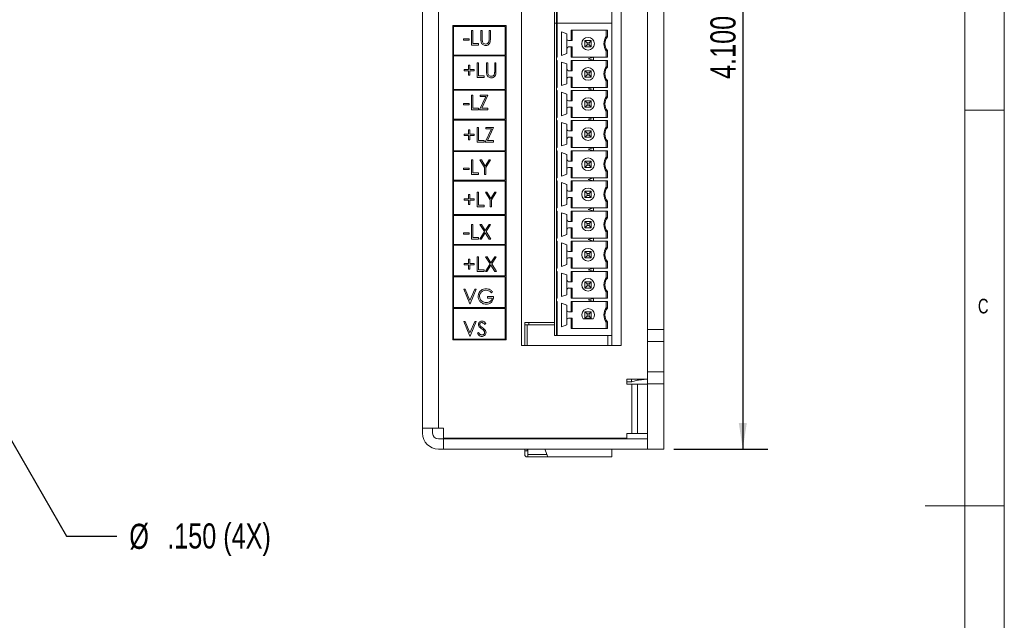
# Model space of a CAD drawing. Header units: inches. Extents: x 0.2 to 16.3, y 0.2 to 11.5.
# Tile 34 of 35: x 11.4 to 16.3, y 5.3 to 8.3. Entities that reach past the tile are written whole.
import ezdxf

# ---------------------------------------------------------------- set-up
doc = ezdxf.new("R2010")
doc.units = ezdxf.units.IN
doc.header["$MEASUREMENT"] = 0
doc.layers.add('FORMAT', color=7, linetype='Continuous')
doc.styles.add('SLDTEXTSTYLE0', font='TXT', dxfattribs={"width": 0.75})
doc.dimstyles.new('SLDDIMSTYLE0', dxfattribs={"dimtxt": 0.125, "dimasz": 0.13, "dimexe": 0, "dimexo": 0.0625, "dimgap": 0.03125, "dimtad": 2, "dimdec": 3, "dimzin": 4, "dimdsep": 46, "dimtxsty": 'Standard', "dimsah": 1, "dimcen": 0.09, "dimadec": 0, "dimazin": 0, "dimtfac": 1, "dimtdec": 3, "dimtofl": 0, "dimtmove": 0, "dimatfit": 3, "dimfxl": 0, "dimtolj": 1, "dimtzin": 12, "dimarcsym": 0})
doc.dimstyles.new('SLDDIMSTYLE3', dxfattribs={"dimtxt": 0.125, "dimasz": 0.13, "dimexe": 0, "dimexo": 0.0625, "dimgap": 0.03125, "dimtad": 0, "dimtih": 1, "dimtoh": 1, "dimdec": 3, "dimzin": 12, "dimdsep": 46, "dimtxsty": 'Standard', "dimsah": 1, "dimcen": 0.09, "dimadec": 0, "dimazin": 0, "dimtfac": 1, "dimtdec": 3, "dimtmove": 0, "dimatfit": 2, "dimfxl": 0, "dimtolj": 1, "dimtzin": 12, "dimarcsym": 0})

# ---------------------------------------------------------------- blocks, each defined once
blk = doc.blocks.new('*D8')
at = {"layer": 'FORMAT'}
for p, q in [((11.1197, 6.6538), (10.9949, 6.8704)), ((11.1197, 6.6538), (11.6721, 5.6959)), ((11.6721, 5.6959), (11.9221, 5.6959))]:
    blk.add_line(p, q, dxfattribs=at)
blk.add_solid([(11.1197, 6.6538), (11.0721, 6.7764), (11.0375, 6.7564)], dxfattribs=at)
at = {"layer": 'FORMAT', "char_height": 0.125, "attachment_point": 1, "style": 'SLDTEXTSTYLE0'}
for s, insert in [('%%c', (11.9846, 5.7569)), ('.150 (4X)', (12.1732, 5.7588))]:
    blk.add_mtext(s, dxfattribs=dict(at, insert=insert))
blk = doc.blocks.new('*D13')
at = {"layer": 'FORMAT'}
for p, q in [((14.5536, 10.2288), (15.1623, 10.2288)), ((15.0373, 10.2288), (15.0373, 6.1288)), ((14.6936, 6.1288), (15.1623, 6.1288))]:
    blk.add_line(p, q, dxfattribs=at)
for points in [[(15.0373, 10.2288), (15.0173, 10.0988), (15.0573, 10.0988)], [(15.0373, 6.1288), (15.0573, 6.2588), (15.0173, 6.2588)]]:
    blk.add_solid(points, dxfattribs=at)
at = {"layer": 'FORMAT', "insert": (14.8761, 7.9711), "char_height": 0.125, "attachment_point": 1, "rotation": 90, "style": 'SLDTEXTSTYLE0'}
blk.add_mtext('4.100', dxfattribs=at)

msp = doc.modelspace()

# ---------------------------------------------------------------- linework, layer by layer
at = {"color": 7, "linetype": 'Continuous', "lineweight": 0}
for p, q in [((16.3386, 0.1969), (16.3386, 11.4961)), ((16.1417, 11.2992), (16.1417, 2.372)), ((16.1417, 7.815), (16.3386, 7.815)), ((16.3386, 5.8465), (15.9449, 5.8465))]:
    msp.add_line(p, q, dxfattribs=at)
at = {"color": 7, "linetype": 'Continuous', "lineweight": 15}
for p, q in [((13.4436, 6.2328), (13.4436, 10.1488)), ((13.5226, 10.1488), (13.5226, 6.2328)), ((14.5636, 6.7238), (14.5636, 9.7038)), ((14.6436, 6.7238), (14.6436, 9.7038)), ((13.9366, 6.6438), (13.9366, 9.5488)), ((14.4326, 9.5488), (14.4326, 6.6438)), ((14.1001, 9.5025), (14.1001, 8.2477)), ((14.3856, 9.5025), (14.3856, 8.2477)), ((14.11, 8.2477), (14.11, 8.4172)), ((14.1139, 8.4172), (14.1139, 8.2477)), ((13.5942, 6.6725), (13.5942, 8.2364)), ((13.5942, 8.2364), (13.8595, 8.2364)), ((13.5981, 8.0897), (13.5981, 8.2325)), ((13.5981, 8.2325), (13.8555, 8.2325)), ((13.8555, 8.2325), (13.8555, 8.0897)), ((13.8595, 8.2364), (13.8595, 6.6725)), ((14.1001, 8.2485), (14.1001, 6.6937)), ((14.11, 8.2485), (14.1001, 8.2485)), ((14.1001, 8.2477), (14.11, 8.2477)), ((14.11, 8.079), (14.11, 8.2485)), ((14.1139, 8.2485), (14.11, 8.2485)), ((14.1139, 8.2477), (14.11, 8.2477)), ((14.1139, 8.2485), (14.1139, 8.079)), ((14.3856, 8.2485), (14.1139, 8.2485)), ((14.3856, 8.2477), (14.1139, 8.2477)), ((14.3856, 8.2485), (14.3856, 6.6937)), ((13.6877, 8.212), (13.6942, 8.212)), ((13.6877, 8.1391), (13.6877, 8.212)), ((13.6942, 8.212), (13.6942, 8.1466)), ((13.7344, 8.212), (13.741, 8.212)), ((13.7344, 8.1679), (13.7344, 8.212)), ((13.741, 8.212), (13.741, 8.1683)), ((13.7746, 8.212), (13.7812, 8.212)), ((13.7746, 8.1683), (13.7746, 8.212)), ((13.7812, 8.212), (13.7812, 8.1679)), ((14.1356, 8.2048), (14.1623, 8.1955)), ((14.1356, 8.0874), (14.1356, 8.2048)), ((14.1623, 8.1955), (14.1623, 8.1697)), ((14.1834, 8.1618), (14.1834, 8.2132)), ((14.1834, 8.2132), (14.3633, 8.2132)), ((14.1887, 8.2132), (14.1887, 8.1618)), ((14.358, 8.2132), (14.358, 8.1815)), ((14.3633, 8.2132), (14.3633, 8.1797)), ((13.6475, 8.1709), (13.6756, 8.1709)), ((13.6475, 8.1634), (13.6475, 8.1709)), ((13.6756, 8.1634), (13.6475, 8.1634)), ((13.6756, 8.1709), (13.6756, 8.1634)), ((13.7223, 8.1391), (13.6877, 8.1391)), ((13.6942, 8.1466), (13.7223, 8.1466)), ((13.7223, 8.1466), (13.7223, 8.1391)), ((14.1623, 8.1697), (14.1623, 8.1225)), ((14.1702, 8.1618), (14.1834, 8.1618)), ((14.1834, 8.1618), (14.1887, 8.1618)), ((14.2517, 8.1618), (14.2623, 8.1513)), ((14.2517, 8.1618), (14.2832, 8.1618)), ((14.2517, 8.1303), (14.2517, 8.1618)), ((14.2517, 8.1303), (14.2623, 8.1409)), ((14.2727, 8.1513), (14.2623, 8.1513)), ((14.2623, 8.1513), (14.2623, 8.1409)), ((14.2623, 8.1409), (14.2727, 8.1409)), ((14.2727, 8.1513), (14.2832, 8.1618)), ((14.2727, 8.1409), (14.2727, 8.1513)), ((14.2727, 8.1409), (14.2832, 8.1303)), ((14.2832, 8.1618), (14.2832, 8.1303)), ((13.8555, 8.0897), (13.5981, 8.0897)), ((13.5981, 7.9183), (13.5981, 8.0858)), ((13.5981, 8.0858), (13.8555, 8.0858)), ((13.8555, 8.0858), (13.8555, 7.9183)), ((14.1623, 8.0967), (14.1356, 8.0874)), ((14.1623, 8.1225), (14.1623, 8.0967)), ((14.1834, 8.1303), (14.1702, 8.1303)), ((14.1834, 8.079), (14.1834, 8.1303)), ((14.1887, 8.1303), (14.1834, 8.1303)), ((14.1887, 8.079), (14.1887, 8.1303)), ((14.2832, 8.1303), (14.2517, 8.1303)), ((14.358, 8.079), (14.358, 8.1107)), ((14.3633, 8.1125), (14.3633, 8.079)), ((13.6718, 8.0389), (13.6784, 8.0389)), ((13.6718, 8.0174), (13.6718, 8.0389)), ((13.6784, 8.0389), (13.6784, 8.0174)), ((13.7157, 8.0511), (13.7223, 8.0511)), ((13.7157, 7.9782), (13.7157, 8.0511)), ((13.7223, 8.0511), (13.7223, 7.9857)), ((13.7625, 8.0511), (13.769, 8.0511)), ((13.7625, 8.0071), (13.7625, 8.0511)), ((13.769, 8.0511), (13.769, 8.0074)), ((13.8027, 8.0511), (13.8092, 8.0511)), ((13.8027, 8.0074), (13.8027, 8.0511)), ((13.8092, 8.0511), (13.8092, 8.0071)), ((14.11, 8.079), (14.11, 8.0632)), ((14.1139, 8.079), (14.11, 8.079)), ((14.11, 8.0632), (14.1139, 8.0632)), ((14.11, 7.929), (14.11, 8.0632)), ((14.1139, 8.0632), (14.1139, 7.929)), ((14.1356, 8.0548), (14.1623, 8.0455)), ((14.1356, 7.9374), (14.1356, 8.0548)), ((14.1623, 8.0455), (14.1623, 8.0197)), ((14.3633, 8.079), (14.1834, 8.079)), ((14.1834, 8.0118), (14.1834, 8.0632)), ((14.1834, 8.0632), (14.3633, 8.0632)), ((14.1887, 8.0118), (14.1887, 8.0632)), ((14.2675, 8.0711), (14.295, 8.0785)), ((14.295, 8.0637), (14.2675, 8.0711)), ((14.295, 8.0785), (14.295, 8.0637)), ((14.358, 8.0632), (14.358, 8.0315)), ((14.3633, 8.0632), (14.3633, 8.0297)), ((13.6503, 8.0174), (13.6718, 8.0174)), ((13.6503, 8.0109), (13.6503, 8.0174)), ((13.6718, 8.0109), (13.6503, 8.0109)), ((13.6718, 7.9894), (13.6718, 8.0109)), ((13.6784, 7.9894), (13.6718, 7.9894)), ((13.6784, 8.0174), (13.6999, 8.0174)), ((13.6784, 8.0109), (13.6784, 7.9894)), ((13.6999, 8.0109), (13.6784, 8.0109)), ((13.6999, 8.0174), (13.6999, 8.0109)), ((14.1623, 8.0197), (14.1623, 7.9725)), ((14.1702, 8.0118), (14.1834, 8.0118)), ((14.1834, 8.0118), (14.1887, 8.0118)), ((14.2623, 8.0013), (14.2517, 8.0118)), ((14.2517, 8.0118), (14.2832, 8.0118)), ((14.2517, 7.9803), (14.2517, 8.0118)), ((14.2623, 7.9909), (14.2517, 7.9803)), ((14.2623, 8.0013), (14.2623, 7.9909)), ((14.2727, 8.0013), (14.2623, 8.0013)), ((14.2623, 7.9909), (14.2727, 7.9909)), ((14.2832, 8.0118), (14.2727, 8.0013)), ((14.2727, 7.9909), (14.2727, 8.0013)), ((14.2832, 7.9803), (14.2727, 7.9909)), ((14.2832, 8.0118), (14.2832, 7.9803)), ((13.7503, 7.9782), (13.7157, 7.9782)), ((13.7223, 7.9857), (13.7503, 7.9857)), ((13.7503, 7.9857), (13.7503, 7.9782)), ((14.1623, 7.9467), (14.1356, 7.9374)), ((14.1623, 7.9725), (14.1623, 7.9467)), ((14.1834, 7.9803), (14.1702, 7.9803)), ((14.1834, 7.929), (14.1834, 7.9803)), ((14.1887, 7.9803), (14.1834, 7.9803)), ((14.1887, 7.929), (14.1887, 7.9803)), ((14.2832, 7.9803), (14.2517, 7.9803)), ((14.358, 7.929), (14.358, 7.9607)), ((14.3633, 7.9625), (14.3633, 7.929)), ((13.8555, 7.9183), (13.5981, 7.9183)), ((13.5981, 7.7698), (13.5981, 7.9144)), ((13.5981, 7.9144), (13.8555, 7.9144)), ((13.6877, 7.8902), (13.6942, 7.8902)), ((13.6877, 7.8173), (13.6877, 7.8902)), ((13.6942, 7.8902), (13.6942, 7.8248)), ((13.7307, 7.8902), (13.769, 7.8902)), ((13.7307, 7.8827), (13.7307, 7.8902)), ((13.769, 7.8902), (13.7384, 7.8248)), ((13.8555, 7.9144), (13.8555, 7.7698)), ((14.11, 7.929), (14.11, 7.9132)), ((14.1139, 7.929), (14.11, 7.929)), ((14.11, 7.9132), (14.1139, 7.9132)), ((14.11, 7.779), (14.11, 7.9132)), ((14.1139, 7.9132), (14.1139, 7.779)), ((14.1356, 7.9048), (14.1623, 7.8955)), ((14.1356, 7.7874), (14.1356, 7.9048)), ((14.1623, 7.8955), (14.1623, 7.8697)), ((14.3633, 7.929), (14.1834, 7.929)), ((14.1834, 7.8618), (14.1834, 7.9132)), ((14.1834, 7.9132), (14.3633, 7.9132)), ((14.1887, 7.9132), (14.1887, 7.8618)), ((14.2675, 7.9211), (14.295, 7.9285)), ((14.295, 7.9137), (14.2675, 7.9211)), ((14.295, 7.9285), (14.295, 7.9137)), ((14.358, 7.9132), (14.358, 7.8815)), ((14.3633, 7.9132), (14.3633, 7.8797)), ((13.6475, 7.8491), (13.6756, 7.8491)), ((13.6475, 7.8416), (13.6475, 7.8491)), ((13.6756, 7.8416), (13.6475, 7.8416)), ((13.6756, 7.8491), (13.6756, 7.8416)), ((13.7279, 7.8173), (13.7585, 7.8827)), ((13.7585, 7.8827), (13.7307, 7.8827)), ((14.1623, 7.8697), (14.1623, 7.8225)), ((14.1702, 7.8618), (14.1834, 7.8618)), ((14.1834, 7.8618), (14.1887, 7.8618)), ((14.2517, 7.8618), (14.2623, 7.8513)), ((14.2517, 7.8618), (14.2832, 7.8618)), ((14.2517, 7.8303), (14.2517, 7.8618)), ((14.2517, 7.8303), (14.2623, 7.8409)), ((14.2727, 7.8513), (14.2623, 7.8513)), ((14.2623, 7.8513), (14.2623, 7.8409)), ((14.2623, 7.8409), (14.2727, 7.8409)), ((14.2727, 7.8513), (14.2832, 7.8618)), ((14.2727, 7.8409), (14.2727, 7.8513)), ((14.2727, 7.8409), (14.2832, 7.8303)), ((14.2832, 7.8618), (14.2832, 7.8303)), ((13.7223, 7.8173), (13.6877, 7.8173)), ((13.6942, 7.8248), (13.7223, 7.8248)), ((13.7223, 7.8248), (13.7223, 7.8173)), ((13.7681, 7.8173), (13.7279, 7.8173)), ((13.7384, 7.8248), (13.7681, 7.8248)), ((13.7681, 7.8248), (13.7681, 7.8173)), ((14.1623, 7.7967), (14.1356, 7.7874)), ((14.1623, 7.8225), (14.1623, 7.7967)), ((14.1834, 7.8303), (14.1702, 7.8303)), ((14.1834, 7.779), (14.1834, 7.8303)), ((14.1887, 7.8303), (14.1834, 7.8303)), ((14.1887, 7.779), (14.1887, 7.8303)), ((14.2832, 7.8303), (14.2517, 7.8303)), ((14.358, 7.779), (14.358, 7.8107)), ((14.3633, 7.8125), (14.3633, 7.779)), ((13.8555, 7.7698), (13.5981, 7.7698)), ((13.5981, 7.6135), (13.5981, 7.7659)), ((13.5981, 7.7659), (13.8555, 7.7659)), ((13.8555, 7.7659), (13.8555, 7.6135)), ((14.11, 7.779), (14.11, 7.7632)), ((14.1139, 7.779), (14.11, 7.779)), ((14.11, 7.7632), (14.1139, 7.7632)), ((14.11, 7.629), (14.11, 7.7632)), ((14.1139, 7.7632), (14.1139, 7.629)), ((14.1356, 7.7548), (14.1623, 7.7455)), ((14.1356, 7.6374), (14.1356, 7.7548)), ((14.1623, 7.7455), (14.1623, 7.7197)), ((14.3633, 7.779), (14.1834, 7.779)), ((14.1834, 7.7118), (14.1834, 7.7632)), ((14.1834, 7.7632), (14.3633, 7.7632)), ((14.1887, 7.7118), (14.1887, 7.7632)), ((14.2675, 7.7711), (14.295, 7.7785)), ((14.295, 7.7637), (14.2675, 7.7711)), ((14.295, 7.7785), (14.295, 7.7637)), ((14.358, 7.7632), (14.358, 7.7315)), ((14.3633, 7.7632), (14.3633, 7.7297)), ((13.6503, 7.6956), (13.6718, 7.6956)), ((13.6503, 7.6891), (13.6503, 7.6956)), ((13.6718, 7.7171), (13.6784, 7.7171)), ((13.6718, 7.6956), (13.6718, 7.7171)), ((13.6784, 7.7171), (13.6784, 7.6956)), ((13.6784, 7.6956), (13.6999, 7.6956)), ((13.6999, 7.6956), (13.6999, 7.6891)), ((13.7157, 7.7293), (13.7223, 7.7293)), ((13.7157, 7.6564), (13.7157, 7.7293)), ((13.7223, 7.7293), (13.7223, 7.6639)), ((13.7559, 7.6564), (13.7865, 7.7218)), ((13.7588, 7.7293), (13.7971, 7.7293)), ((13.7588, 7.7218), (13.7588, 7.7293)), ((13.7865, 7.7218), (13.7588, 7.7218)), ((13.7971, 7.7293), (13.7665, 7.6639)), ((14.1623, 7.7197), (14.1623, 7.6725)), ((14.1702, 7.7118), (14.1834, 7.7118)), ((14.1834, 7.7118), (14.1887, 7.7118)), ((14.2517, 7.7118), (14.2623, 7.7013)), ((14.2517, 7.7118), (14.2832, 7.7118)), ((14.2517, 7.6803), (14.2517, 7.7118)), ((14.2623, 7.7013), (14.2623, 7.6909)), ((14.2727, 7.7013), (14.2623, 7.7013)), ((14.2727, 7.7013), (14.2832, 7.7118)), ((14.2727, 7.6909), (14.2727, 7.7013)), ((14.2832, 7.7118), (14.2832, 7.6803)), ((13.6718, 7.6891), (13.6503, 7.6891)), ((13.6718, 7.6676), (13.6718, 7.6891)), ((13.6784, 7.6676), (13.6718, 7.6676)), ((13.6784, 7.6891), (13.6784, 7.6676)), ((13.6999, 7.6891), (13.6784, 7.6891)), ((13.7503, 7.6564), (13.7157, 7.6564)), ((13.7223, 7.6639), (13.7503, 7.6639)), ((13.7503, 7.6639), (13.7503, 7.6564)), ((13.7961, 7.6564), (13.7559, 7.6564)), ((13.7665, 7.6639), (13.7961, 7.6639)), ((13.7961, 7.6639), (13.7961, 7.6564)), ((14.1623, 7.6467), (14.1356, 7.6374)), ((14.1623, 7.6725), (14.1623, 7.6467)), ((14.1834, 7.6803), (14.1702, 7.6803)), ((14.1834, 7.629), (14.1834, 7.6803)), ((14.1887, 7.6803), (14.1834, 7.6803)), ((14.1887, 7.629), (14.1887, 7.6803)), ((14.2517, 7.6803), (14.2623, 7.6909)), ((14.2832, 7.6803), (14.2517, 7.6803)), ((14.2623, 7.6909), (14.2727, 7.6909)), ((14.2727, 7.6909), (14.2832, 7.6803)), ((14.358, 7.629), (14.358, 7.6607)), ((14.3633, 7.6625), (14.3633, 7.629)), ((13.8555, 7.6135), (13.5981, 7.6135)), ((13.5981, 7.4668), (13.5981, 7.6095)), ((13.5981, 7.6095), (13.8555, 7.6095)), ((13.8555, 7.6095), (13.8555, 7.4668)), ((14.11, 7.629), (14.11, 7.6132)), ((14.1139, 7.629), (14.11, 7.629)), ((14.11, 7.6132), (14.1139, 7.6132)), ((14.11, 7.479), (14.11, 7.6132)), ((14.1139, 7.6132), (14.1139, 7.479)), ((14.1356, 7.6048), (14.1623, 7.5955)), ((14.1356, 7.4874), (14.1356, 7.6048)), ((14.1623, 7.5955), (14.1623, 7.5697)), ((14.3633, 7.629), (14.1834, 7.629)), ((14.1834, 7.5618), (14.1834, 7.6132)), ((14.1834, 7.6132), (14.3633, 7.6132)), ((14.1887, 7.6132), (14.1887, 7.5618)), ((14.2675, 7.6211), (14.295, 7.6285)), ((14.295, 7.6137), (14.2675, 7.6211)), ((14.295, 7.6285), (14.295, 7.6137)), ((14.358, 7.6132), (14.358, 7.5815)), ((14.3633, 7.6132), (14.3633, 7.5797)), ((13.6877, 7.5684), (13.6942, 7.5684)), ((13.6877, 7.4955), (13.6877, 7.5684)), ((13.6942, 7.5684), (13.6942, 7.503)), ((13.7288, 7.5684), (13.7363, 7.5684)), ((13.7522, 7.5301), (13.7288, 7.5684)), ((13.7363, 7.5684), (13.7555, 7.5371)), ((13.7555, 7.5371), (13.7746, 7.5684)), ((13.7821, 7.5684), (13.7588, 7.5301)), ((13.7746, 7.5684), (13.7821, 7.5684)), ((14.1623, 7.5697), (14.1623, 7.5225)), ((14.1702, 7.5618), (14.1834, 7.5618)), ((14.1834, 7.5618), (14.1887, 7.5618)), ((14.2623, 7.5513), (14.2517, 7.5618)), ((14.2517, 7.5618), (14.2832, 7.5618)), ((14.2517, 7.5303), (14.2517, 7.5618)), ((14.2727, 7.5513), (14.2623, 7.5513)), ((14.2623, 7.5513), (14.2623, 7.5409)), ((14.2832, 7.5618), (14.2727, 7.5513)), ((14.2727, 7.5409), (14.2727, 7.5513)), ((14.2832, 7.5618), (14.2832, 7.5303)), ((13.6475, 7.5273), (13.6756, 7.5273)), ((13.6475, 7.5198), (13.6475, 7.5273)), ((13.6756, 7.5198), (13.6475, 7.5198)), ((13.6756, 7.5273), (13.6756, 7.5198)), ((13.6942, 7.503), (13.7223, 7.503)), ((13.7223, 7.503), (13.7223, 7.4955)), ((13.7522, 7.4955), (13.7522, 7.5301)), ((13.7588, 7.5301), (13.7588, 7.4955)), ((14.1623, 7.4967), (14.1356, 7.4874)), ((14.1623, 7.5225), (14.1623, 7.4967)), ((14.1834, 7.5303), (14.1702, 7.5303)), ((14.1834, 7.479), (14.1834, 7.5303)), ((14.1887, 7.5303), (14.1834, 7.5303)), ((14.1887, 7.479), (14.1887, 7.5303)), ((14.2623, 7.5409), (14.2517, 7.5303)), ((14.2832, 7.5303), (14.2517, 7.5303)), ((14.2623, 7.5409), (14.2727, 7.5409)), ((14.2832, 7.5303), (14.2727, 7.5409)), ((14.358, 7.479), (14.358, 7.5107)), ((14.3633, 7.5125), (14.3633, 7.479)), ((13.8555, 7.4668), (13.5981, 7.4668)), ((13.5981, 7.2954), (13.5981, 7.4628)), ((13.5981, 7.4628), (13.8555, 7.4628)), ((13.7223, 7.4955), (13.6877, 7.4955)), ((13.7588, 7.4955), (13.7522, 7.4955)), ((13.8555, 7.4628), (13.8555, 7.2954)), ((14.11, 7.479), (14.11, 7.4632)), ((14.1139, 7.479), (14.11, 7.479)), ((14.11, 7.4632), (14.1139, 7.4632)), ((14.11, 7.329), (14.11, 7.4632)), ((14.1139, 7.4632), (14.1139, 7.329)), ((14.1356, 7.4548), (14.1623, 7.4455)), ((14.1356, 7.3374), (14.1356, 7.4548)), ((14.3633, 7.479), (14.1834, 7.479)), ((14.1834, 7.4118), (14.1834, 7.4632)), ((14.1834, 7.4632), (14.3633, 7.4632)), ((14.1887, 7.4632), (14.1887, 7.4118)), ((14.2675, 7.4711), (14.295, 7.4785)), ((14.295, 7.4637), (14.2675, 7.4711)), ((14.295, 7.4785), (14.295, 7.4637)), ((14.358, 7.4632), (14.358, 7.4315)), ((14.3633, 7.4632), (14.3633, 7.4297)), ((13.7157, 7.4075), (13.7223, 7.4075)), ((13.7157, 7.3346), (13.7157, 7.4075)), ((13.7223, 7.4075), (13.7223, 7.3421)), ((13.7569, 7.4075), (13.7644, 7.4075)), ((13.7803, 7.3692), (13.7569, 7.4075)), ((13.7644, 7.4075), (13.7835, 7.3762)), ((13.7835, 7.3762), (13.8027, 7.4075)), ((13.8102, 7.4075), (13.7868, 7.3692)), ((13.8027, 7.4075), (13.8102, 7.4075)), ((14.1623, 7.4455), (14.1623, 7.4197)), ((14.1623, 7.4197), (14.1623, 7.3725)), ((14.1702, 7.4118), (14.1834, 7.4118)), ((14.1834, 7.4118), (14.1887, 7.4118)), ((14.2517, 7.4118), (14.2623, 7.4013)), ((14.2517, 7.4118), (14.2832, 7.4118)), ((14.2517, 7.3803), (14.2517, 7.4118)), ((14.2623, 7.4013), (14.2623, 7.3909)), ((14.2727, 7.4013), (14.2623, 7.4013)), ((14.2727, 7.4013), (14.2832, 7.4118)), ((14.2727, 7.3909), (14.2727, 7.4013)), ((14.2832, 7.4118), (14.2832, 7.3803)), ((13.6503, 7.3738), (13.6718, 7.3738)), ((13.6503, 7.3673), (13.6503, 7.3738)), ((13.6718, 7.3673), (13.6503, 7.3673)), ((13.6718, 7.3953), (13.6784, 7.3953)), ((13.6718, 7.3738), (13.6718, 7.3953)), ((13.6718, 7.3458), (13.6718, 7.3673)), ((13.6784, 7.3953), (13.6784, 7.3738)), ((13.6784, 7.3738), (13.6999, 7.3738)), ((13.6784, 7.3673), (13.6784, 7.3458)), ((13.6999, 7.3673), (13.6784, 7.3673)), ((13.6999, 7.3738), (13.6999, 7.3673)), ((13.7803, 7.3346), (13.7803, 7.3692)), ((13.7868, 7.3692), (13.7868, 7.3346)), ((14.1623, 7.3725), (14.1623, 7.3467)), ((14.1834, 7.3803), (14.1702, 7.3803)), ((14.1834, 7.329), (14.1834, 7.3803)), ((14.1887, 7.3803), (14.1834, 7.3803)), ((14.1887, 7.329), (14.1887, 7.3803)), ((14.2517, 7.3803), (14.2623, 7.3909)), ((14.2832, 7.3803), (14.2517, 7.3803)), ((14.2623, 7.3909), (14.2727, 7.3909)), ((14.2727, 7.3909), (14.2832, 7.3803)), ((14.358, 7.329), (14.358, 7.3607)), ((14.3633, 7.3625), (14.3633, 7.329)), ((13.6784, 7.3458), (13.6718, 7.3458)), ((13.7503, 7.3346), (13.7157, 7.3346)), ((13.7223, 7.3421), (13.7503, 7.3421)), ((13.7503, 7.3421), (13.7503, 7.3346)), ((13.7868, 7.3346), (13.7803, 7.3346)), ((14.11, 7.329), (14.11, 7.3132)), ((14.1139, 7.329), (14.11, 7.329)), ((14.11, 7.3132), (14.1139, 7.3132)), ((14.11, 7.179), (14.11, 7.3132)), ((14.1139, 7.3132), (14.1139, 7.179)), ((14.1623, 7.3467), (14.1356, 7.3374)), ((14.1356, 7.3048), (14.1623, 7.2955)), ((14.1356, 7.1874), (14.1356, 7.3048)), ((14.3633, 7.329), (14.1834, 7.329)), ((14.1834, 7.2618), (14.1834, 7.3132)), ((14.1834, 7.3132), (14.3633, 7.3132)), ((14.1887, 7.3132), (14.1887, 7.2618)), ((14.2675, 7.3211), (14.295, 7.3285)), ((14.295, 7.3137), (14.2675, 7.3211)), ((14.295, 7.3285), (14.295, 7.3137)), ((14.358, 7.3132), (14.358, 7.2815)), ((14.3633, 7.3132), (14.3633, 7.2797)), ((13.8555, 7.2954), (13.5981, 7.2954)), ((13.5981, 7.1468), (13.5981, 7.2914)), ((13.5981, 7.2914), (13.8555, 7.2914)), ((13.8555, 7.2914), (13.8555, 7.1468)), ((14.1623, 7.2955), (14.1623, 7.2697)), ((14.1623, 7.2697), (14.1623, 7.2225)), ((14.1702, 7.2618), (14.1834, 7.2618)), ((14.1834, 7.2618), (14.1887, 7.2618)), ((14.2517, 7.2618), (14.2623, 7.2513)), ((14.2517, 7.2618), (14.2832, 7.2618)), ((14.2517, 7.2303), (14.2517, 7.2618)), ((14.2727, 7.2513), (14.2623, 7.2513)), ((14.2623, 7.2513), (14.2623, 7.2409)), ((14.2727, 7.2513), (14.2832, 7.2618)), ((14.2727, 7.2409), (14.2727, 7.2513)), ((14.2832, 7.2618), (14.2832, 7.2303)), ((13.6475, 7.2055), (13.6756, 7.2055)), ((13.6475, 7.198), (13.6475, 7.2055)), ((13.6756, 7.2055), (13.6756, 7.198)), ((13.6877, 7.2466), (13.6942, 7.2466)), ((13.6877, 7.1737), (13.6877, 7.2466)), ((13.6942, 7.2466), (13.6942, 7.1812)), ((13.7284, 7.1737), (13.7522, 7.2109)), ((13.7293, 7.2466), (13.7369, 7.2466)), ((13.7522, 7.2109), (13.7293, 7.2466)), ((13.7559, 7.205), (13.7359, 7.1737)), ((13.7369, 7.2466), (13.7559, 7.2168)), ((13.7559, 7.2168), (13.775, 7.2466)), ((13.776, 7.1737), (13.7559, 7.205)), ((13.7826, 7.2466), (13.7597, 7.2109)), ((13.7597, 7.2109), (13.7835, 7.1737)), ((13.775, 7.2466), (13.7826, 7.2466)), ((14.1623, 7.2225), (14.1623, 7.1967)), ((14.1834, 7.2303), (14.1702, 7.2303)), ((14.1834, 7.179), (14.1834, 7.2303)), ((14.1887, 7.2303), (14.1834, 7.2303)), ((14.1887, 7.179), (14.1887, 7.2303)), ((14.2517, 7.2303), (14.2623, 7.2409)), ((14.2832, 7.2303), (14.2517, 7.2303)), ((14.2623, 7.2409), (14.2727, 7.2409)), ((14.2727, 7.2409), (14.2832, 7.2303)), ((14.358, 7.179), (14.358, 7.2107)), ((14.3633, 7.2125), (14.3633, 7.179)), ((13.6756, 7.198), (13.6475, 7.198)), ((13.7223, 7.1737), (13.6877, 7.1737)), ((13.6942, 7.1812), (13.7223, 7.1812)), ((13.7223, 7.1812), (13.7223, 7.1737)), ((13.7359, 7.1737), (13.7284, 7.1737)), ((13.7835, 7.1737), (13.776, 7.1737)), ((14.11, 7.179), (14.11, 7.1632)), ((14.1139, 7.179), (14.11, 7.179)), ((14.11, 7.1632), (14.1139, 7.1632)), ((14.11, 7.029), (14.11, 7.1632)), ((14.1139, 7.1632), (14.1139, 7.029)), ((14.1623, 7.1967), (14.1356, 7.1874)), ((14.1356, 7.1548), (14.1623, 7.1455)), ((14.1356, 7.0374), (14.1356, 7.1548)), ((14.3633, 7.179), (14.1834, 7.179)), ((14.1834, 7.1118), (14.1834, 7.1632)), ((14.1834, 7.1632), (14.3633, 7.1632)), ((14.1887, 7.1118), (14.1887, 7.1632)), ((14.2675, 7.1711), (14.295, 7.1785)), ((14.295, 7.1637), (14.2675, 7.1711)), ((14.295, 7.1785), (14.295, 7.1637)), ((14.358, 7.1632), (14.358, 7.1315)), ((14.3633, 7.1632), (14.3633, 7.1297)), ((13.8555, 7.1468), (13.5981, 7.1468)), ((13.5981, 6.9905), (13.5981, 7.1429)), ((13.5981, 7.1429), (13.8555, 7.1429)), ((13.8555, 7.1429), (13.8555, 6.9905)), ((14.1623, 7.1455), (14.1623, 7.1197)), ((14.1623, 7.1197), (14.1623, 7.0725)), ((14.1702, 7.1118), (14.1834, 7.1118)), ((14.1834, 7.1118), (14.1887, 7.1118)), ((14.2623, 7.1013), (14.2517, 7.1118)), ((14.2517, 7.1118), (14.2832, 7.1118)), ((14.2517, 7.0803), (14.2517, 7.1118)), ((14.2832, 7.1118), (14.2727, 7.1013)), ((14.2832, 7.1118), (14.2832, 7.0803)), ((13.6718, 7.0736), (13.6784, 7.0736)), ((13.6718, 7.052), (13.6718, 7.0736)), ((13.6784, 7.0736), (13.6784, 7.052)), ((13.7157, 7.0857), (13.7223, 7.0857)), ((13.7157, 7.0128), (13.7157, 7.0857)), ((13.7223, 7.0857), (13.7223, 7.0203)), ((13.7573, 7.0857), (13.7649, 7.0857)), ((13.7802, 7.05), (13.7573, 7.0857)), ((13.7649, 7.0857), (13.784, 7.0559)), ((13.784, 7.0559), (13.8031, 7.0857)), ((13.8106, 7.0857), (13.7878, 7.05)), ((13.8031, 7.0857), (13.8106, 7.0857)), ((14.1623, 7.0725), (14.1623, 7.0467)), ((14.1834, 7.0803), (14.1702, 7.0803)), ((14.1834, 7.029), (14.1834, 7.0803)), ((14.1887, 7.0803), (14.1834, 7.0803)), ((14.1887, 7.029), (14.1887, 7.0803)), ((14.2623, 7.0909), (14.2517, 7.0803)), ((14.2832, 7.0803), (14.2517, 7.0803)), ((14.2727, 7.1013), (14.2623, 7.1013)), ((14.2623, 7.1013), (14.2623, 7.0909)), ((14.2623, 7.0909), (14.2727, 7.0909)), ((14.2727, 7.0909), (14.2727, 7.1013)), ((14.2832, 7.0803), (14.2727, 7.0909)), ((14.358, 7.029), (14.358, 7.0607)), ((14.3633, 7.0625), (14.3633, 7.029)), ((13.6503, 7.052), (13.6718, 7.052)), ((13.6503, 7.0455), (13.6503, 7.052)), ((13.6718, 7.0455), (13.6503, 7.0455)), ((13.6718, 7.024), (13.6718, 7.0455)), ((13.6784, 7.024), (13.6718, 7.024)), ((13.6784, 7.052), (13.6999, 7.052)), ((13.6784, 7.0455), (13.6784, 7.024)), ((13.6999, 7.0455), (13.6784, 7.0455)), ((13.6999, 7.052), (13.6999, 7.0455)), ((13.7503, 7.0128), (13.7157, 7.0128)), ((13.7223, 7.0203), (13.7503, 7.0203)), ((13.7503, 7.0203), (13.7503, 7.0128)), ((13.7564, 7.0128), (13.7802, 7.05)), ((13.764, 7.0128), (13.7564, 7.0128)), ((13.784, 7.0441), (13.764, 7.0128)), ((13.804, 7.0128), (13.784, 7.0441)), ((13.7878, 7.05), (13.8116, 7.0128)), ((13.8116, 7.0128), (13.804, 7.0128)), ((14.11, 7.029), (14.11, 7.0132)), ((14.1139, 7.029), (14.11, 7.029)), ((14.11, 7.0132), (14.1139, 7.0132)), ((14.11, 6.879), (14.11, 7.0132)), ((14.1139, 7.0132), (14.1139, 6.879)), ((14.1623, 7.0467), (14.1356, 7.0374)), ((14.3633, 7.029), (14.1834, 7.029)), ((14.1834, 6.9618), (14.1834, 7.0132)), ((14.1834, 7.0132), (14.3633, 7.0132)), ((14.1887, 7.0132), (14.1887, 6.9618)), ((14.2675, 7.0211), (14.295, 7.0285)), ((14.295, 7.0137), (14.2675, 7.0211)), ((14.295, 7.0285), (14.295, 7.0137)), ((14.358, 7.0132), (14.358, 6.9815)), ((14.3633, 7.0132), (14.3633, 6.9797)), ((13.8555, 6.9905), (13.5981, 6.9905)), ((13.5981, 6.8327), (13.5981, 6.9866)), ((13.5981, 6.9866), (13.8555, 6.9866)), ((13.8555, 6.9866), (13.8555, 6.8327)), ((14.1356, 7.0048), (14.1623, 6.9955)), ((14.1356, 6.8874), (14.1356, 7.0048)), ((14.1623, 6.9955), (14.1623, 6.9697)), ((14.1623, 6.9697), (14.1623, 6.9225)), ((14.1702, 6.9618), (14.1834, 6.9618)), ((14.1834, 6.9618), (14.1887, 6.9618)), ((14.2517, 6.9618), (14.2623, 6.9513)), ((14.2517, 6.9618), (14.2832, 6.9618)), ((14.2517, 6.9303), (14.2517, 6.9618)), ((14.2727, 6.9513), (14.2832, 6.9618)), ((14.2832, 6.9618), (14.2832, 6.9303)), ((13.6484, 6.9248), (13.6555, 6.9248)), ((13.6793, 6.8519), (13.6484, 6.9248)), ((13.6555, 6.9248), (13.6798, 6.8673)), ((13.6798, 6.8673), (13.7041, 6.9248)), ((13.7111, 6.9248), (13.6802, 6.8519)), ((13.7041, 6.9248), (13.7111, 6.9248)), ((13.7924, 6.9124), (13.7868, 6.907)), ((14.1623, 6.9225), (14.1623, 6.8967)), ((14.1834, 6.9303), (14.1702, 6.9303)), ((14.1834, 6.879), (14.1834, 6.9303)), ((14.1887, 6.9303), (14.1834, 6.9303)), ((14.1887, 6.879), (14.1887, 6.9303)), ((14.2517, 6.9303), (14.2623, 6.9409)), ((14.2832, 6.9303), (14.2517, 6.9303)), ((14.2727, 6.9513), (14.2623, 6.9513)), ((14.2623, 6.9513), (14.2623, 6.9409)), ((14.2623, 6.9409), (14.2727, 6.9409)), ((14.2727, 6.9409), (14.2727, 6.9513)), ((14.2727, 6.9409), (14.2832, 6.9303)), ((14.358, 6.879), (14.358, 6.9107)), ((14.3633, 6.9125), (14.3633, 6.879)), ((13.7662, 6.8874), (13.7971, 6.8874)), ((13.7662, 6.8799), (13.7662, 6.8874)), ((13.7905, 6.8799), (13.7662, 6.8799)), ((14.11, 6.879), (14.11, 6.8632)), ((14.1139, 6.879), (14.11, 6.879)), ((14.11, 6.8632), (14.1139, 6.8632)), ((14.11, 6.6937), (14.11, 6.8632)), ((14.1139, 6.8632), (14.1139, 6.6937)), ((14.1623, 6.8967), (14.1356, 6.8874)), ((14.3633, 6.879), (14.1834, 6.879)), ((14.1834, 6.8118), (14.1834, 6.8632)), ((14.1834, 6.8632), (14.3633, 6.8632)), ((14.1887, 6.8118), (14.1887, 6.8632)), ((14.2675, 6.8711), (14.295, 6.8785)), ((14.295, 6.8637), (14.2675, 6.8711)), ((14.295, 6.8785), (14.295, 6.8637)), ((14.358, 6.8632), (14.358, 6.8315)), ((14.3633, 6.8632), (14.3633, 6.8297)), ((13.8555, 6.8327), (13.5981, 6.8327)), ((13.5981, 6.8288), (13.8555, 6.8288)), ((13.5981, 6.6764), (13.5981, 6.8288)), ((13.6802, 6.8519), (13.6793, 6.8519)), ((13.8555, 6.8288), (13.8555, 6.6764)), ((14.1356, 6.8548), (14.1623, 6.8455)), ((14.1356, 6.7374), (14.1356, 6.8548)), ((14.1623, 6.8455), (14.1623, 6.8197)), ((14.1623, 6.8197), (14.1623, 6.7725)), ((14.1702, 6.8118), (14.1834, 6.8118)), ((14.1834, 6.8118), (14.1887, 6.8118)), ((14.2623, 6.8013), (14.2517, 6.8118)), ((14.2517, 6.8118), (14.2832, 6.8118)), ((14.2517, 6.7803), (14.2517, 6.8118)), ((14.2832, 6.8118), (14.2727, 6.8013)), ((14.2832, 6.8118), (14.2832, 6.7803)), ((13.6484, 6.7639), (13.6555, 6.7639)), ((13.6793, 6.691), (13.6484, 6.7639)), ((13.6555, 6.7639), (13.6798, 6.7064)), ((13.6798, 6.7064), (13.7041, 6.7639)), ((13.7111, 6.7639), (13.6802, 6.691)), ((13.7041, 6.7639), (13.7111, 6.7639)), ((14.1623, 6.7725), (14.1623, 6.7467)), ((14.1834, 6.7803), (14.1702, 6.7803)), ((14.1834, 6.729), (14.1834, 6.7803)), ((14.1887, 6.7803), (14.1834, 6.7803)), ((14.1887, 6.729), (14.1887, 6.7803)), ((14.2429, 6.7764), (14.292, 6.7764)), ((14.2623, 6.7909), (14.2517, 6.7803)), ((14.2832, 6.7803), (14.2517, 6.7803)), ((14.2727, 6.8013), (14.2623, 6.8013)), ((14.2623, 6.8013), (14.2623, 6.7909)), ((14.2623, 6.7909), (14.2727, 6.7909)), ((14.2727, 6.7909), (14.2727, 6.8013)), ((14.2832, 6.7803), (14.2727, 6.7909)), ((14.3633, 6.7625), (14.3633, 6.729)), ((13.7588, 6.7534), (13.7528, 6.749)), ((13.9525, 6.7589), (13.9722, 6.7589)), ((13.9525, 6.7471), (13.9525, 6.7589)), ((13.9525, 6.6438), (13.9525, 6.7471)), ((13.9525, 6.7471), (13.9643, 6.7471)), ((13.9722, 6.7471), (13.9643, 6.7471)), ((13.9643, 6.6438), (13.9643, 6.7471)), ((13.9722, 6.7589), (14.1001, 6.7589)), ((13.9722, 6.7589), (13.9722, 6.7471)), ((13.9722, 6.7471), (14.1001, 6.7471)), ((14.1623, 6.7467), (14.1356, 6.7374)), ((14.3633, 6.729), (14.1834, 6.729)), ((14.358, 6.729), (14.358, 6.7607)), ((14.6436, 6.7238), (14.5636, 6.7238)), ((14.5636, 6.6638), (14.5636, 6.7238)), ((14.6436, 6.6638), (14.6436, 6.7238)), ((13.8595, 6.6725), (13.5942, 6.6725)), ((13.8555, 6.6764), (13.5981, 6.6764)), ((13.6802, 6.691), (13.6793, 6.691)), ((13.7167, 6.7051), (13.7228, 6.7088)), ((14.1001, 6.6937), (14.11, 6.6937)), ((14.1139, 6.6937), (14.11, 6.6937)), ((14.3856, 6.6937), (14.1139, 6.6937)), ((14.3659, 6.6937), (14.3659, 6.6438)), ((14.3856, 6.6438), (14.3856, 6.6937)), ((14.5636, 6.6638), (14.6436, 6.6638)), ((14.5636, 6.5138), (14.5636, 6.6638)), ((14.6436, 6.5138), (14.6436, 6.6638)), ((14.4326, 6.6438), (13.9366, 6.6438)), ((14.4596, 6.4763), (14.5636, 6.4763)), ((14.4596, 6.4513), (14.4596, 6.4763)), ((14.484, 6.464), (14.484, 6.4763)), ((14.4847, 6.4638), (14.5234, 6.4742)), ((14.5234, 6.4763), (14.5234, 6.4742)), ((14.5636, 6.5138), (14.6436, 6.5138)), ((14.5636, 6.4538), (14.5636, 6.5138)), ((14.6436, 6.4538), (14.6436, 6.5138)), ((14.484, 6.4636), (14.4596, 6.4636)), ((14.4846, 6.4513), (14.4596, 6.4513)), ((14.4846, 6.2063), (14.4846, 6.4513)), ((14.5136, 6.4513), (14.4846, 6.4513)), ((14.5636, 6.4513), (14.5136, 6.4513)), ((14.5136, 6.2063), (14.5136, 6.4513)), ((14.5636, 6.1288), (14.5636, 6.4538)), ((14.5636, 6.4538), (14.6436, 6.4538)), ((14.6436, 6.1288), (14.6436, 6.4538)), ((13.5226, 6.2328), (13.4436, 6.2328)), ((13.4436, 6.2078), (13.4436, 6.2328)), ((13.4936, 6.2078), (13.4936, 6.2328)), ((13.5226, 6.2328), (13.5476, 6.2328)), ((13.5476, 6.2328), (13.5476, 6.1824)), ((13.5226, 6.1788), (13.5476, 6.1788)), ((13.5476, 6.1824), (14.4596, 6.1824)), ((13.5476, 6.1288), (13.5476, 6.1788)), ((13.5476, 6.1788), (14.5636, 6.1788)), ((13.9525, 6.1788), (13.9525, 6.1824)), ((13.9643, 6.1788), (13.9643, 6.1824)), ((13.9682, 6.1824), (13.9682, 6.1788)), ((14.047, 6.1788), (14.047, 6.1824)), ((14.3856, 6.1824), (14.3856, 6.1788)), ((14.4596, 6.1824), (14.4596, 6.2063)), ((14.4596, 6.2063), (14.4846, 6.2063)), ((14.4846, 6.2063), (14.5136, 6.2063)), ((14.5136, 6.2063), (14.5636, 6.2063)), ((13.5226, 6.1288), (13.5476, 6.1288)), ((13.5476, 6.1288), (14.5636, 6.1288)), ((13.9525, 6.1191), (13.9525, 6.1288)), ((13.9643, 6.1191), (13.9643, 6.1288)), ((13.9682, 6.1288), (13.9682, 6.1014)), ((14.0667, 6.0896), (14.0524, 6.1288)), ((14.3856, 6.1288), (14.3856, 6.0896)), ((14.6436, 6.1288), (14.5636, 6.1288)), ((13.9643, 6.1191), (13.9525, 6.1191)), ((13.9525, 6.1191), (13.9525, 6.1014)), ((13.9682, 6.1191), (13.9643, 6.1191)), ((13.9643, 6.0896), (13.9682, 6.0896)), ((13.9682, 6.1014), (13.9682, 6.0896)), ((13.9682, 6.1014), (14.0624, 6.1014)), ((13.9682, 6.0896), (14.0667, 6.0896)), ((14.3856, 6.0896), (14.0667, 6.0896))]:
    msp.add_line(p, q, dxfattribs=at)
for centre in [(14.2675, 8.1461), (14.2675, 7.9961), (14.2675, 7.8461), (14.2675, 7.6961), (14.2675, 7.5461), (14.2675, 7.3961), (14.2675, 7.2461), (14.2675, 7.0961), (14.2675, 6.9461)]:
    msp.add_circle(centre, 0.0315, dxfattribs=at)
for centre, radius, start, end in [((14.1702, 8.1697), 0.00787, 180, 270), ((14.4053, 8.1461), 0.0591, 143.1301, 216.8699), ((14.4053, 8.1461), 0.0538, 141.2958, 218.7042), ((14.1702, 8.1225), 0.00787, 90, 180), ((14.1702, 8.0197), 0.00787, 180, 270), ((14.4053, 7.9961), 0.0591, 143.1301, 216.8699), ((14.4053, 7.9961), 0.0538, 141.2958, 218.7042), ((14.1702, 7.9725), 0.00787, 90, 180), ((14.1702, 7.8697), 0.00787, 180, 270), ((14.4053, 7.8461), 0.0591, 143.1301, 216.8699), ((14.4053, 7.8461), 0.0538, 141.2958, 218.7042), ((14.1702, 7.8225), 0.00787, 90, 180), ((14.1702, 7.7197), 0.00787, 180, 270), ((14.4053, 7.6961), 0.0591, 143.1301, 216.8699), ((14.4053, 7.6961), 0.0538, 141.2958, 218.7042), ((14.1702, 7.6725), 0.00787, 90, 180), ((14.1702, 7.5697), 0.00787, 180, 270), ((14.4053, 7.5461), 0.0591, 143.1301, 216.8699), ((14.4053, 7.5461), 0.0538, 141.2958, 218.7042), ((14.1702, 7.5225), 0.00787, 90, 180), ((14.1702, 7.4197), 0.00787, 180, 270), ((14.4053, 7.3961), 0.0591, 143.1301, 216.8699), ((14.4053, 7.3961), 0.0538, 141.2958, 218.7042), ((14.1702, 7.3725), 0.00787, 90, 180), ((14.1702, 7.2697), 0.00787, 180, 270), ((14.4053, 7.2461), 0.0591, 143.1301, 216.8699), ((14.4053, 7.2461), 0.0538, 141.2958, 218.7042), ((14.1702, 7.2225), 0.00787, 90, 180), ((14.1702, 7.1197), 0.00787, 180, 270), ((14.4053, 7.0961), 0.0591, 143.1301, 216.8699), ((14.4053, 7.0961), 0.0538, 141.2958, 218.7042), ((14.1702, 7.0725), 0.00787, 90, 180), ((14.1702, 6.9697), 0.00787, 180, 270), ((14.4053, 6.9461), 0.0591, 143.1301, 216.8699), ((14.4053, 6.9461), 0.0538, 141.2958, 218.7042), ((14.1702, 6.9225), 0.00787, 90, 180), ((14.1702, 6.8197), 0.00787, 180, 270), ((14.2675, 6.7961), 0.0315, 321.3178, 218.6822), ((14.4053, 6.7961), 0.0591, 143.1301, 216.8699), ((14.4053, 6.7961), 0.0538, 141.2958, 218.7042), ((14.1702, 6.7725), 0.00787, 90, 180), ((13.5226, 6.2078), 0.079, 180, 270), ((13.5226, 6.2078), 0.029, 180, 270), ((13.9643, 6.1014), 0.0118, 180, 270)]:
    msp.add_arc(centre, radius, start, end, dxfattribs=at)
for points, knots in [([(13.7357, 8.1526), (13.7353, 8.1554), (13.7344, 8.1605), (13.7344, 8.1657), (13.7344, 8.1679)], [0, 0, 0, 0, 0.5594976, 1, 1, 1, 1]), ([(13.7585, 8.1372), (13.7558, 8.1374), (13.7502, 8.1378), (13.7433, 8.1414), (13.7381, 8.1465), (13.7365, 8.1506), (13.7357, 8.1526)], [0, 0, 0, 0, 0.280219, 0.5599143, 0.7799507, 1, 1, 1, 1]), ([(13.741, 8.1683), (13.741, 8.1665), (13.741, 8.1633), (13.7412, 8.16), (13.7413, 8.1586)], [0, 0, 0, 0, 0.560126, 1, 1, 1, 1]), ([(13.7413, 8.1586), (13.7417, 8.1564), (13.7427, 8.1519), (13.7489, 8.1462), (13.7547, 8.1453), (13.7582, 8.1447)], [0, 0, 0, 0, 0.281057, 0.560822, 1, 1, 1, 1]), ([(13.7582, 8.1447), (13.7602, 8.1449), (13.7642, 8.1453), (13.7691, 8.1484), (13.7724, 8.1525), (13.7734, 8.1555), (13.7739, 8.157)], [0, 0, 0, 0, 0.279785, 0.559376, 0.779569, 1, 1, 1, 1]), ([(13.7812, 8.1679), (13.7811, 8.1639), (13.781, 8.1558), (13.7766, 8.145), (13.7681, 8.1382), (13.7617, 8.1375), (13.7585, 8.1372)], [0, 0, 0, 0, 0.281654, 0.56011, 0.780079, 1, 1, 1, 1]), ([(13.7739, 8.157), (13.7742, 8.1591), (13.7747, 8.1628), (13.7747, 8.1666), (13.7746, 8.1683)], [0, 0, 0, 0, 0.559625, 1, 1, 1, 1]), ([(13.7638, 7.9917), (13.7633, 7.9945), (13.7625, 7.9996), (13.7625, 8.0048), (13.7625, 8.0071)], [0, 0, 0, 0, 0.5594987, 1, 1, 1, 1]), ([(13.7866, 7.9763), (13.7838, 7.9765), (13.7783, 7.9769), (13.7713, 7.9805), (13.7662, 7.9856), (13.7646, 7.9897), (13.7638, 7.9917)], [0, 0, 0, 0, 0.280221, 0.559914, 0.779952, 1, 1, 1, 1]), ([(13.769, 8.0074), (13.769, 8.0056), (13.769, 8.0024), (13.7692, 7.9991), (13.7693, 7.9977)], [0, 0, 0, 0, 0.560124, 1, 1, 1, 1]), ([(13.7693, 7.9977), (13.7698, 7.9955), (13.7707, 7.991), (13.777, 7.9853), (13.7827, 7.9844), (13.7862, 7.9838)], [0, 0, 0, 0, 0.281057, 0.560821, 1, 1, 1, 1]), ([(13.7862, 7.9838), (13.7882, 7.984), (13.7922, 7.9844), (13.7971, 7.9875), (13.8004, 7.9916), (13.8014, 7.9946), (13.8019, 7.9961)], [0, 0, 0, 0, 0.279788, 0.559377, 0.779569, 1, 1, 1, 1]), ([(13.8092, 8.0071), (13.8092, 8.003), (13.809, 7.9949), (13.8046, 7.9841), (13.7962, 7.9773), (13.7898, 7.9766), (13.7866, 7.9763)], [0, 0, 0, 0, 0.281655, 0.560111, 0.780081, 1, 1, 1, 1]), ([(13.8019, 7.9961), (13.8022, 7.9982), (13.8027, 8.0019), (13.8027, 8.0057), (13.8027, 8.0074)], [0, 0, 0, 0, 0.559625, 1, 1, 1, 1]), ([(13.7204, 6.8884), (13.7211, 6.8941), (13.7226, 6.9055), (13.7331, 6.9183), (13.7461, 6.9256), (13.7551, 6.9263), (13.7596, 6.9267)], [0, 0, 0, 0, 0.27959, 0.559072, 0.779412, 1, 1, 1, 1]), ([(13.7594, 6.9192), (13.7548, 6.9186), (13.7456, 6.9175), (13.7348, 6.9097), (13.7282, 6.8996), (13.7274, 6.8923), (13.727, 6.8887)], [0, 0, 0, 0, 0.279848, 0.559555, 0.779847, 1, 1, 1, 1]), ([(13.7868, 6.907), (13.7823, 6.9108), (13.7742, 6.9174), (13.764, 6.9186), (13.7594, 6.9192)], [0, 0, 0, 0, 0.55984, 1, 1, 1, 1]), ([(13.7596, 6.9267), (13.7666, 6.9258), (13.779, 6.9243), (13.7883, 6.916), (13.7924, 6.9124)], [0, 0, 0, 0, 0.558578, 1, 1, 1, 1]), ([(13.7294, 6.8638), (13.7265, 6.868), (13.7213, 6.8754), (13.7207, 6.8844), (13.7204, 6.8884)], [0, 0, 0, 0, 0.559317, 1, 1, 1, 1]), ([(13.727, 6.8887), (13.7277, 6.8838), (13.7292, 6.8742), (13.7389, 6.864), (13.7501, 6.8584), (13.7577, 6.8578), (13.7615, 6.8575)], [0, 0, 0, 0, 0.2790622, 0.5585846, 0.7792366, 1, 1, 1, 1]), ([(13.761, 6.85), (13.7541, 6.8506), (13.742, 6.8517), (13.7332, 6.8601), (13.7294, 6.8638)], [0, 0, 0, 0, 0.5596176, 1, 1, 1, 1]), ([(13.7971, 6.8874), (13.7966, 6.8819), (13.7957, 6.8709), (13.7865, 6.8579), (13.7739, 6.8509), (13.7653, 6.8503), (13.761, 6.85)], [0, 0, 0, 0, 0.280352, 0.559368, 0.779371, 1, 1, 1, 1]), ([(13.7615, 6.8575), (13.7653, 6.8578), (13.7728, 6.8584), (13.782, 6.8638), (13.7884, 6.8713), (13.7898, 6.877), (13.7905, 6.8799)], [0, 0, 0, 0, 0.280254, 0.559913, 0.779941, 1, 1, 1, 1]), ([(13.7214, 6.7488), (13.7217, 6.7513), (13.7223, 6.7565), (13.7273, 6.7621), (13.7332, 6.7653), (13.7373, 6.7656), (13.7393, 6.7658)], [0, 0, 0, 0, 0.279553, 0.558797, 0.779377, 1, 1, 1, 1]), ([(13.7393, 6.7658), (13.7416, 6.7656), (13.7461, 6.7651), (13.7531, 6.7608), (13.7566, 6.7562), (13.7588, 6.7534)], [0, 0, 0, 0, 0.2797499, 0.5595006, 1, 1, 1, 1]), ([(13.7254, 6.7377), (13.7241, 6.7396), (13.7219, 6.7429), (13.7215, 6.747), (13.7214, 6.7488)], [0, 0, 0, 0, 0.559842, 1, 1, 1, 1]), ([(13.7374, 6.7277), (13.735, 6.7294), (13.7308, 6.7324), (13.7271, 6.7361), (13.7254, 6.7377)], [0, 0, 0, 0, 0.560415, 1, 1, 1, 1]), ([(13.7386, 6.7583), (13.7371, 6.7582), (13.7342, 6.758), (13.7306, 6.7557), (13.7283, 6.7526), (13.728, 6.7502), (13.7279, 6.7491)], [0, 0, 0, 0, 0.280272, 0.55993, 0.77992, 1, 1, 1, 1]), ([(13.7279, 6.7491), (13.728, 6.748), (13.7282, 6.746), (13.7297, 6.7427), (13.7316, 6.7408), (13.7327, 6.7396)], [0, 0, 0, 0, 0.279949, 0.559773, 1, 1, 1, 1]), ([(13.7327, 6.7396), (13.7345, 6.7382), (13.7377, 6.7358), (13.741, 6.7334), (13.7425, 6.7324)], [0, 0, 0, 0, 0.559905, 1, 1, 1, 1]), ([(13.7505, 6.7161), (13.7483, 6.7185), (13.7443, 6.7228), (13.7395, 6.7262), (13.7374, 6.7277)], [0, 0, 0, 0, 0.559496, 1, 1, 1, 1]), ([(13.7528, 6.749), (13.7508, 6.7516), (13.7479, 6.7553), (13.7425, 6.758), (13.7399, 6.7582), (13.7386, 6.7583)], [0, 0, 0, 0, 0.559816, 0.779846, 1, 1, 1, 1]), ([(13.7425, 6.7324), (13.7471, 6.729), (13.7534, 6.7243), (13.7589, 6.7155), (13.7594, 6.7111), (13.7597, 6.7089)], [0, 0, 0, 0, 0.560115, 0.780285, 1, 1, 1, 1]), ([(13.7531, 6.709), (13.753, 6.7104), (13.7526, 6.713), (13.7512, 6.7152), (13.7505, 6.7161)], [0, 0, 0, 0, 0.558992, 1, 1, 1, 1]), ([(13.7389, 6.6891), (13.7362, 6.6894), (13.7308, 6.6899), (13.7225, 6.6954), (13.7189, 6.7014), (13.7167, 6.7051)], [0, 0, 0, 0, 0.279879, 0.559664, 1, 1, 1, 1]), ([(13.7228, 6.7088), (13.725, 6.7054), (13.728, 6.7008), (13.7342, 6.6971), (13.7373, 6.6968), (13.7389, 6.6966)], [0, 0, 0, 0, 0.55932, 0.779783, 1, 1, 1, 1]), ([(13.7389, 6.6966), (13.7408, 6.6968), (13.7447, 6.6972), (13.7495, 6.7001), (13.7526, 6.7043), (13.753, 6.7074), (13.7531, 6.709)], [0, 0, 0, 0, 0.280277, 0.560147, 0.780151, 1, 1, 1, 1]), ([(13.7597, 6.7089), (13.7593, 6.7059), (13.7585, 6.6999), (13.7526, 6.6935), (13.7459, 6.6897), (13.7412, 6.6893), (13.7389, 6.6891)], [0, 0, 0, 0, 0.2791836, 0.5590867, 0.7794472, 1, 1, 1, 1]), ([(14.5422, 6.4748), (14.5362, 6.474), (14.5273, 6.4729), (14.5167, 6.4718), (14.5132, 6.4714)], [0, 0, 0, 0, 0.676217, 1, 1, 1, 1]), ([(14.5475, 6.4763), (14.5473, 6.4762), (14.5457, 6.4751), (14.5438, 6.4749), (14.5422, 6.4748)], [0, 0, 0, 0, 0.1362688, 1, 1, 1, 1])]:
    msp.add_open_spline(points, degree=3, knots=knots, dxfattribs=at)
for points in [[(14.358, 8.1815), (14.3633, 8.1797)], [(14.358, 8.1107), (14.3633, 8.1125)], [(14.358, 8.0315), (14.3633, 8.0297)], [(14.358, 7.9607), (14.3633, 7.9625)], [(14.358, 7.8815), (14.3633, 7.8797)], [(14.358, 7.8107), (14.3633, 7.8125)], [(14.358, 7.7315), (14.3633, 7.7297)], [(14.358, 7.6607), (14.3633, 7.6625)], [(14.358, 7.5815), (14.3633, 7.5797)], [(14.358, 7.5107), (14.3633, 7.5125)], [(14.358, 7.4315), (14.3633, 7.4297)], [(14.358, 7.3607), (14.3633, 7.3625)], [(14.358, 7.2815), (14.3633, 7.2797)], [(14.358, 7.2107), (14.3633, 7.2125)], [(14.358, 7.1315), (14.3633, 7.1297)], [(14.358, 7.0607), (14.3633, 7.0625)], [(14.358, 6.9815), (14.3633, 6.9797)], [(14.358, 6.9107), (14.3633, 6.9125)], [(14.358, 6.8315), (14.3633, 6.8297)], [(14.358, 6.7607), (14.3633, 6.7625)]]:
    msp.add_open_spline(points, degree=1, dxfattribs=at)

# ---------------------------------------------------------------- texts
at = {"color": 7, "linetype": 'Continuous', "lineweight": 0, "insert": (16.2073, 6.8767), "char_height": 0.0729, "attachment_point": 1, "style": 'SLDTEXTSTYLE0'}
msp.add_mtext('C', dxfattribs=at)

# ---------------------------------------------------------------- dimensions: what is measured, and where the dimension line sits
at = {"layer": 'FORMAT'}
dim = msp.add_linear_dim(base=(15.0373, 6.1288), p1=(14.5036, 10.2288), p2=(14.6436, 6.1288), angle=90, dimstyle='SLDDIMSTYLE0', dxfattribs=at)
dim.commit()
dim.dimension.update_dxf_attribs({"geometry": '*D13', "text_midpoint": (15.0373, 8.1788), "dimtype": 160})
dim = msp.add_radius_dim(center=(11.1572, 6.5888), mpoint=(11.1197, 6.6538), text='%%c.150 (4X)', dimstyle='SLDDIMSTYLE3', override={"dimpost": '<>'}, dxfattribs=at)
dim.commit()
dim.dimension.update_dxf_attribs({"geometry": '*D8', "text_midpoint": (12.422, 5.6959), "dimtype": 164})

doc.saveas('drawing.dxf')
